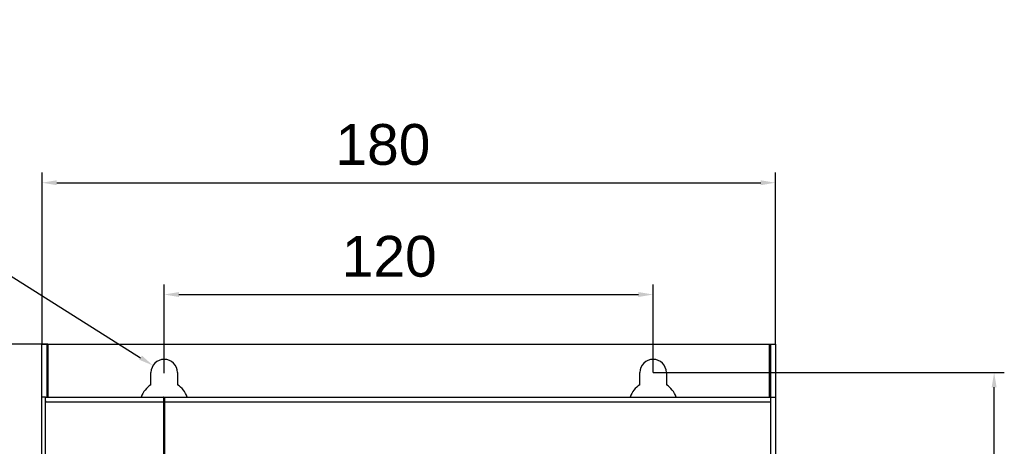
# Model space of a CAD drawing. Header units: millimetres. Extents: x 1117 to 38156, y -1945 to 7303.
# Tile 113 of 256: x 4129 to 4371, y 816 to 921. Entities that reach past the tile are written whole.
import ezdxf

# ---------------------------------------------------------------- set-up
doc = ezdxf.new("R2010")
doc.units = ezdxf.units.MM
doc.styles.get("Standard").update_dxf_attribs({"font": 'arial.ttf'})
doc.dimstyles.new('DIMSTYLE_1', dxfattribs={"dimtxt": 4.2, "dimasz": 3.6, "dimexe": 2.5, "dimexo": 0, "dimgap": 1.05, "dimtad": 1, "dimdsep": 46, "dimtxsty": 'Standard', "dimblk": '_FILLED', "dimblk1": '_FILLED', "dimblk2": '_FILLED', "dimcen": 0.09, "dimazin": 2, "dimtp": 0.01, "dimtm": 0.01, "dimtfac": 1, "dimtofl": 0, "dimtmove": 0, "dimatfit": 3, "dimldrblk": '_FILLED', "dimfxl": 0, "dimtolj": 1, "dimarcsym": 0})

# ---------------------------------------------------------------- blocks, each defined once
blk = doc.blocks.new('_FILLED')
at = {"color": 0, "linetype": 'ByBlock'}
blk.add_solid([(0, 0), (-1, 0.167), (-1, -0.167)], dxfattribs=at)
blk = doc.blocks.new('*D66')
at = {"color": 0, "linetype": 'Continuous', "lineweight": -2}
for p, q in [((4134.34, 841.31), (4134.34, 883.37)), ((4314.34, 841.31), (4314.34, 883.37)), ((4137.94, 880.87), (4310.74, 880.87))]:
    blk.add_line(p, q, dxfattribs=at)
at = {"layer": 'Defpoints', "color": 0, "linetype": 'Continuous'}
for p in [(4314.34, 880.87), (4134.34, 841.31), (4314.34, 841.31)]:
    blk.add_point(p, dxfattribs=at)
at = {"color": 0, "linetype": 'Continuous', "lineweight": -2, "xscale": 3.6, "yscale": 3.6, "zscale": 3.6, "rotation": 180}
blk.add_blockref('_FILLED', (4134.34, 880.87), dxfattribs=at)
at = {"color": 0, "linetype": 'Continuous', "lineweight": -2, "xscale": 3.6, "yscale": 3.6, "zscale": 3.6}
blk.add_blockref('_FILLED', (4314.34, 880.87), dxfattribs=at)
at = {"color": 0, "linetype": 'Continuous', "insert": (4218.01, 895.26), "char_height": 10, "width": 37.0125, "attachment_point": 2, "line_spacing_factor": 0.9}
blk.add_mtext('\\A1;180', dxfattribs=at)
blk = doc.blocks.new('*D67')
at = {"color": 0, "linetype": 'Continuous', "lineweight": -2}
for p, q in [((4135.74, 841.31), (4088.84, 841.31)), ((4091.34, 837.71), (4091.34, 519.91)), ((4169.59, 516.31), (4088.84, 516.31))]:
    blk.add_line(p, q, dxfattribs=at)
at = {"layer": 'Defpoints', "color": 0, "linetype": 'Continuous'}
for p in [(4135.74, 841.31), (4091.34, 516.31), (4169.59, 516.31)]:
    blk.add_point(p, dxfattribs=at)
at = {"color": 0, "linetype": 'Continuous', "lineweight": -2, "xscale": 3.6, "yscale": 3.6, "zscale": 3.6}
for p, rotation in [((4091.34, 841.31), 90), ((4091.34, 516.31), 270)]:
    blk.add_blockref('_FILLED', p, dxfattribs=dict(at, rotation=rotation))
at = {"color": 0, "linetype": 'Continuous', "insert": (4076.95, 678.73), "char_height": 10, "width": 37.0125, "attachment_point": 2, "rotation": 90, "line_spacing_factor": 0.9}
blk.add_mtext('\\A1;325', dxfattribs=at)
blk = doc.blocks.new('*D68')
at = {"color": 0, "linetype": 'Continuous', "lineweight": -2}
for p, q in [((4135.74, 841.31), (4012.1, 841.31)), ((4014.6, 515.19), (4014.6, 837.71)), ((4237.84, 511.59), (4012.1, 511.59))]:
    blk.add_line(p, q, dxfattribs=at)
at = {"layer": 'Defpoints', "color": 0, "linetype": 'Continuous'}
for p in [(4014.6, 841.31), (4135.74, 841.31), (4237.84, 511.59)]:
    blk.add_point(p, dxfattribs=at)
at = {"color": 0, "linetype": 'Continuous', "lineweight": -2, "xscale": 3.6, "yscale": 3.6, "zscale": 3.6}
for p, rotation in [((4014.6, 841.31), 90), ((4014.6, 511.59), 270)]:
    blk.add_blockref('_FILLED', p, dxfattribs=dict(at, rotation=rotation))
at = {"color": 0, "linetype": 'Continuous', "insert": (4000.22, 678.58), "char_height": 10, "width": 74.025, "attachment_point": 2, "rotation": 90, "line_spacing_factor": 0.9}
blk.add_mtext('\\A1;329.73', dxfattribs=at)
blk = doc.blocks.new('*D69')
at = {"color": 0, "linetype": 'Continuous', "lineweight": -2}
for p, q in [((4284.34, 834.31), (4370.54, 834.31)), ((4368.04, 524.41), (4368.04, 830.71)), ((4284.34, 520.81), (4370.54, 520.81))]:
    blk.add_line(p, q, dxfattribs=at)
at = {"layer": 'Defpoints', "color": 0, "linetype": 'Continuous'}
for p in [(4284.34, 834.31), (4368.04, 834.31), (4284.34, 520.81)]:
    blk.add_point(p, dxfattribs=at)
at = {"color": 0, "linetype": 'Continuous', "lineweight": -2, "xscale": 3.6, "yscale": 3.6, "zscale": 3.6}
for p, rotation in [((4368.04, 834.31), 90), ((4368.04, 520.81), 270)]:
    blk.add_blockref('_FILLED', p, dxfattribs=dict(at, rotation=rotation))
at = {"color": 0, "linetype": 'Continuous', "insert": (4353.65, 684.82), "char_height": 10, "width": 61.6875, "attachment_point": 2, "rotation": 90, "line_spacing_factor": 0.9}
blk.add_mtext('\\A1;313.5', dxfattribs=at)
blk = doc.blocks.new('*D70')
at = {"color": 0, "linetype": 'Continuous', "lineweight": -2}
for p, q in [((4164.34, 834.31), (4164.34, 855.96)), ((4284.34, 834.31), (4284.34, 855.96)), ((4167.94, 853.46), (4280.74, 853.46))]:
    blk.add_line(p, q, dxfattribs=at)
at = {"layer": 'Defpoints', "color": 0, "linetype": 'Continuous'}
for p in [(4284.34, 853.46), (4164.34, 834.31), (4284.34, 834.31)]:
    blk.add_point(p, dxfattribs=at)
at = {"color": 0, "linetype": 'Continuous', "lineweight": -2, "xscale": 3.6, "yscale": 3.6, "zscale": 3.6, "rotation": 180}
blk.add_blockref('_FILLED', (4164.34, 853.46), dxfattribs=at)
at = {"color": 0, "linetype": 'Continuous', "lineweight": -2, "xscale": 3.6, "yscale": 3.6, "zscale": 3.6}
blk.add_blockref('_FILLED', (4284.34, 853.46), dxfattribs=at)
at = {"color": 0, "linetype": 'Continuous', "insert": (4219.56, 867.84), "char_height": 10, "width": 37.0125, "attachment_point": 2, "line_spacing_factor": 0.9}
blk.add_mtext('\\A1;120', dxfattribs=at)
blk = doc.blocks.new('*D71')
at = {"color": 0, "linetype": 'Continuous', "lineweight": -2}
for p, q in [((4058.2, 901.17), (4158.54, 837.97)), ((4164.25, 834.31), (4164.43, 834.31)), ((4164.34, 834.22), (4164.34, 834.4))]:
    blk.add_line(p, q, dxfattribs=at)
at = {"layer": 'Defpoints', "color": 0, "linetype": 'Continuous'}
for p in [(4161.59, 836.05), (4167.09, 832.58)]:
    blk.add_point(p, dxfattribs=at)
at = {"color": 0, "linetype": 'Continuous', "lineweight": -2, "xscale": 3.6, "yscale": 3.6, "zscale": 3.6, "rotation": 327.791976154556}
blk.add_blockref('_FILLED', (4161.59, 836.05), dxfattribs=at)
at = {"color": 0, "linetype": 'Continuous', "insert": (4104.23, 889.18), "char_height": 10, "width": 59.4125, "attachment_point": 3, "rotation": 327.792, "line_spacing_factor": 0.9}
blk.add_mtext('\\A1;∅6.5', dxfattribs=at)

msp = doc.modelspace()

# ---------------------------------------------------------------- linework, layer by layer
at = {"linetype": 'Continuous'}
for p, q in [((4134.335, 516.315), (4134.335, 841.315)), ((4134.335, 841.315), (4314.335, 841.315)), ((4135.535, 841.315), (4135.535, 828.315)), ((4135.735, 841.315), (4135.735, 828.315)), ((4312.935, 828.315), (4312.935, 841.315)), ((4313.135, 841.315), (4313.135, 828.315)), ((4314.335, 841.315), (4314.335, 516.315)), ((4161.085, 831.359), (4161.085, 834.315)), ((4167.585, 834.315), (4167.585, 831.359)), ((4281.085, 831.359), (4281.085, 834.315)), ((4287.585, 834.315), (4287.585, 831.359)), ((4135.225, 828.315), (4134.335, 828.315)), ((4135.225, 527.515), (4135.225, 828.315)), ((4135.225, 828.315), (4135.357, 828.315)), ((4135.225, 827.115), (4164.204, 827.115)), ((4135.357, 828.315), (4314.335, 828.315)), ((4164.204, 527.515), (4164.204, 828.315)), ((4164.468, 527.515), (4164.468, 828.315)), ((4164.468, 827.115), (4313.135, 827.115)), ((4313.135, 828.315), (4313.135, 527.515))]:
    msp.add_line(p, q, dxfattribs=at)
for centre, radius, start, end in [((4164.335, 834.315), 3.25, 0, 180), ((4284.335, 834.315), 3.25, 0, 180), ((4164.335, 826.315), 6, 122.79717, 160.39634), ((4164.335, 826.315), 6, 19.60366, 57.20283), ((4284.335, 826.315), 6, 122.79717, 160.39634), ((4284.335, 826.315), 6, 19.60366, 57.20283), ((4144.903, 827.926), 9.712, 182.95341, 184.52265), ((4144.436, 827.89), 9.244, 184.52804, 184.80884), ((4173.519, 827.912), 9.349, 181.20788, 182.98281), ((4173.997, 827.933), 9.828, 182.95953, 183.59608), ((4173.803, 827.92), 9.633, 183.59209, 184.52483), ((4173.415, 827.89), 9.244, 184.52804, 184.80884)]:
    msp.add_arc(centre, radius, start, end, dxfattribs=at)
for points, knots in [([(4164.171, 827.964), (4164.171, 827.944), (4164.17, 827.862), (4164.171, 827.779), (4164.172, 827.715)], [0, 0, 0, 0, 0.230628, 1, 1, 1, 1]), ([(4164.204, 828.315), (4164.195, 828.315), (4164.191, 828.27), (4164.18, 828.215), (4164.174, 828.098), (4164.172, 828.013), (4164.171, 827.964)], [0, 0, 0, 0, 0.072117, 0.2664849, 0.5795254, 1, 1, 1, 1])]:
    msp.add_open_spline(points, degree=3, knots=knots, dxfattribs=at)

# ---------------------------------------------------------------- dimensions: what is measured, and where the dimension line sits
dim = msp.add_diameter_dim_2p(p1=(4167.085, 832.583), p2=(4161.586, 836.047), dimstyle='DIMSTYLE_1', override={"dimtxt": 10}, dxfattribs=at)
dim.commit()
dim.dimension.update_dxf_attribs({"geometry": '*D71', "text_midpoint": (4071.428, 892.84), "dimtype": 163})
for base, p1, p2, picture, middle in [((4314.335, 880.873), (4134.335, 841.315), (4314.335, 841.315), '*D66', (4218.01, 880.873)), ((4284.335, 853.458), (4164.335, 834.315), (4284.335, 834.315), '*D70', (4219.556, 853.458))]:
    dim = msp.add_linear_dim(base=base, p1=p1, p2=p2, dimstyle='DIMSTYLE_1', override={"dimtxt": 10}, dxfattribs=at)
    dim.commit()
    dim.dimension.update_dxf_attribs({"geometry": picture, "text_midpoint": middle, "dimtype": 160})
for base, p1, p2, angle, picture, middle in [((4014.602, 841.315), (4237.835, 511.588), (4135.735, 841.315), 90, '*D68', (4014.602, 678.58)), ((4091.336, 516.315), (4135.735, 841.315), (4169.585, 516.315), 270, '*D67', (4091.336, 678.734)), ((4368.035, 834.315), (4284.335, 520.815), (4284.335, 834.315), 90, '*D69', (4368.035, 684.818))]:
    dim = msp.add_linear_dim(base=base, p1=p1, p2=p2, angle=angle, dimstyle='DIMSTYLE_1', override={"dimtxt": 10}, dxfattribs=at)
    dim.commit()
    dim.dimension.update_dxf_attribs({"geometry": picture, "text_midpoint": middle, "dimtype": 160})

doc.saveas('drawing.dxf')
